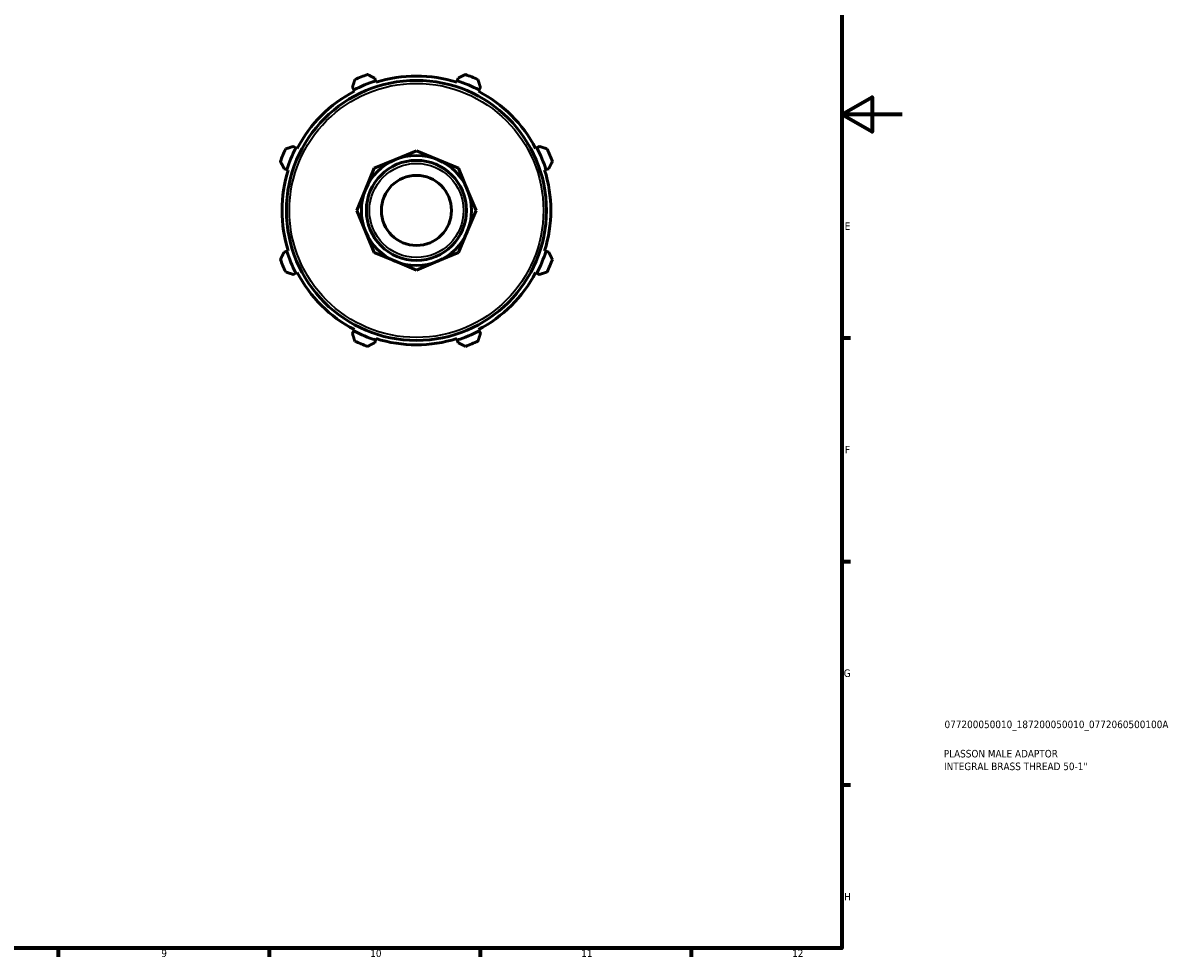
# Model space of a CAD drawing. Header units: millimetres. Extents: x 0 to 931, y 0 to 646.
# Tile 4 of 5: x 549 to 931, y 17 to 327. Entities that reach past the tile are written whole.
import ezdxf

# ---------------------------------------------------------------- set-up
doc = ezdxf.new("R2010")
doc.units = ezdxf.units.MM
for name, color, linetype, lineweight in [('Border (ISO)', 7, 'Continuous', 70), ('Title (ISO)', 7, 'Continuous', 50), ('Visible (ISO)', 7, 'Continuous', 50), ('Visible Narrow (ISO)', 7, 'Continuous', 35)]:
    doc.layers.add(name, color=color, linetype=linetype, lineweight=lineweight)
doc.styles.add('Note Text (ISO)', font='tahoma.ttf')

# ---------------------------------------------------------------- blocks, each defined once
blk = doc.blocks.new('Borders Default Border')
at = {"layer": 'Border (ISO)'}
for p, q in [((821, 222.75), (823.9, 222.75)), ((821, 148.5), (823.9, 148.5)), ((821, 74.25), (823.9, 74.25)), ((560.67, 20), (560.67, 17.1)), ((630.75, 20), (630.75, 17.1)), ((700.83, 20), (700.83, 17.1)), ((770.92, 20), (770.92, 17.1))]:
    blk.add_line(p, q, dxfattribs=at)
at = {"layer": 'Border (ISO)', "flags": 128}
for points in [[(20, 20), (20, 574), (821, 574), (821, 20), (20, 20)], [(841, 297), (821, 297), (831, 302.77), (831, 291.23), (821, 297)]]:
    blk.add_lwpolyline(points, dxfattribs=at)
at = {"layer": 'Border (ISO)', "color": 232, "true_color": 0xca0064, "char_height": 2.5, "attachment_point": 7, "style": 'Note Text (ISO)'}
for s, insert in [('E', (821.94, 258.63)), ('F', (822, 184.38)), ('G', (821.61, 110.08)), ('H', (821.74, 35.88)), ('9', (594.88, 17.05)), ('10', (664.29, 17.05)), ('11', (734.37, 17.1)), ('12', (804.46, 17.1))]:
    blk.add_mtext(s, dxfattribs=dict(at, insert=insert))
blk = doc.blocks.new('Title Blocks ISO')
at = {"layer": 'Title (ISO)', "color": 232, "true_color": 0xca0064, "style": 'Note Text (ISO)'}
for tag, p in [('PART_NUMBER_001', (34.08, 73.13)), ('DESCRIPTION_001', (33.84, 63.4)), ('DESCRIPTION_002', (33.93, 59.18))]:
    blk.add_attdef(tag, p, '', height=2.5, dxfattribs=at)

msp = doc.modelspace()

# ---------------------------------------------------------------- linework, layer by layer
at = {"layer": 'Visible (ISO)'}
for p, q in [((658.366, 305.98), (658.809, 305.128)), ((666.075, 308.138), (665.786, 309.054)), ((666.219, 307.68), (666.075, 308.138)), ((693.211, 308.138), (693.066, 307.68)), ((693.499, 309.054), (693.211, 308.138)), ((700.477, 305.128), (700.92, 305.98)), ((658.809, 305.128), (659.03, 304.703)), ((700.255, 304.703), (700.477, 305.128)), ((639.621, 285.941), (638.769, 286.384)), ((640.047, 285.719), (639.621, 285.941)), ((679.643, 284.9), (672.645, 282.001)), ((686.641, 282.001), (679.643, 284.9)), ((719.665, 285.941), (719.239, 285.719)), ((720.516, 286.384), (719.665, 285.941)), ((635.696, 278.963), (636.611, 278.674)), ((665.647, 279.103), (662.748, 272.105)), ((672.645, 282.001), (665.647, 279.103)), ((693.639, 279.103), (686.641, 282.001)), ((696.538, 272.105), (693.639, 279.103)), ((722.675, 278.674), (723.59, 278.963)), ((636.611, 278.674), (637.069, 278.53)), ((722.217, 278.53), (722.675, 278.674)), ((662.748, 272.105), (659.849, 265.107)), ((699.437, 265.107), (696.538, 272.105)), ((659.849, 265.107), (662.748, 258.108)), ((696.538, 258.108), (699.437, 265.107)), ((662.748, 258.108), (665.647, 251.11)), ((693.639, 251.11), (696.538, 258.108)), ((636.611, 251.539), (635.696, 251.25)), ((637.069, 251.683), (636.611, 251.539)), ((665.647, 251.11), (672.645, 248.212)), ((686.641, 248.212), (693.639, 251.11)), ((722.675, 251.539), (722.217, 251.683)), ((723.59, 251.25), (722.675, 251.539)), ((672.645, 248.212), (679.643, 245.313)), ((679.643, 245.313), (686.641, 248.212)), ((638.769, 243.829), (639.621, 244.272)), ((639.621, 244.272), (640.047, 244.494)), ((719.239, 244.494), (719.665, 244.272)), ((719.665, 244.272), (720.516, 243.829)), ((659.03, 225.51), (658.809, 225.085)), ((700.477, 225.085), (700.255, 225.51)), ((658.809, 225.085), (658.366, 224.233)), ((665.786, 221.159), (666.075, 222.075)), ((666.075, 222.075), (666.219, 222.533)), ((693.066, 222.533), (693.211, 222.075)), ((693.211, 222.075), (693.499, 221.159)), ((700.92, 224.233), (700.477, 225.085))]:
    msp.add_line(p, q, dxfattribs=at)
for radius in [43.2, 18.287, 16.625, 11.637]:
    msp.add_circle((679.643, 265.107), radius, dxfattribs=at)
for radius, start, end in [(48, 109.79198, 115.20802), (44.64, 72.5, 107.5), (48, 64.79198, 70.20802), (45.12, 107.5, 117.5), (45.12, 62.5, 72.5), (44.64, 117.5, 152.5), (44.64, 27.5, 62.5), (48, 154.79198, 160.20802), (45.12, 152.5, 162.5), (45.12, 17.5, 27.5), (48, 19.79198, 25.20802), (44.64, 162.5, 197.5), (44.64, 342.5, 17.5), (48, 199.79198, 205.20802), (45.12, 197.5, 207.5), (45.12, 332.5, 342.5), (48, 334.79198, 340.20802), (44.64, 207.5, 242.5), (44.64, 297.5, 332.5), (45.12, 242.5, 252.5), (48, 244.79198, 250.20802), (44.64, 252.5, 287.5), (45.12, 287.5, 297.5), (48, 289.79198, 295.20802)]:
    msp.add_arc((679.643, 265.107), radius, start, end, dxfattribs=at)
for points, weights in [([(665.786, 309.054), (664.613, 309.65), (663.39, 310.271)], [1.00477596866, 1.00907789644, 1.01257097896]), ([(695.896, 310.271), (694.673, 309.65), (693.499, 309.054)], [1.01257097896, 1.00907789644, 1.00477596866]), ([(659.199, 308.535), (658.774, 307.232), (658.366, 305.98)], [1.01257097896, 1.00907789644, 1.00477596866]), ([(700.92, 305.98), (700.512, 307.232), (700.086, 308.535)], [1.00477596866, 1.00907789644, 1.01257097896]), ([(638.769, 286.384), (637.518, 285.975), (636.214, 285.55)], [1.00477596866, 1.00907789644, 1.01257097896]), ([(723.072, 285.55), (721.768, 285.975), (720.516, 286.384)], [1.01257097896, 1.00907789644, 1.00477596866]), ([(634.478, 281.36), (635.099, 280.137), (635.696, 278.963)], [1.01257097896, 1.00907789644, 1.00477596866]), ([(723.59, 278.963), (724.186, 280.137), (724.807, 281.36)], [1.00477596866, 1.00907789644, 1.01257097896]), ([(635.696, 251.25), (635.099, 250.076), (634.478, 248.853)], [1.00477596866, 1.00907789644, 1.01257097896]), ([(724.807, 248.853), (724.186, 250.076), (723.59, 251.25)], [1.01257097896, 1.00907789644, 1.00477596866]), ([(636.214, 244.663), (637.518, 244.238), (638.769, 243.829)], [1.01257097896, 1.00907789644, 1.00477596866]), ([(720.516, 243.829), (721.768, 244.238), (723.072, 244.663)], [1.00477596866, 1.00907789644, 1.01257097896]), ([(658.366, 224.233), (658.774, 222.981), (659.199, 221.678)], [1.00477596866, 1.00907789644, 1.01257097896]), ([(700.086, 221.678), (700.512, 222.981), (700.92, 224.233)], [1.01257097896, 1.00907789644, 1.00477596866]), ([(663.39, 219.942), (664.613, 220.563), (665.786, 221.159)], [1.01257097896, 1.00907789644, 1.00477596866]), ([(693.499, 221.159), (694.673, 220.563), (695.896, 219.942)], [1.00477596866, 1.00907789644, 1.01257097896])]:
    msp.add_rational_spline(points, weights, degree=2, dxfattribs=at)
at = {"layer": 'Visible Narrow (ISO)'}
for radius in [42.2, 15.624]:
    msp.add_circle((679.643, 265.107), radius, dxfattribs=at)

# ---------------------------------------------------------------- block references
msp.add_blockref('Borders Default Border', (0, 0))
msp.add_blockref('Title Blocks ISO', (821, 20)).add_auto_attribs({'PART_NUMBER_001': '077200050010_187200050010_0772060500100A', 'DESCRIPTION_001': 'PLASSON MALE ADAPTOR', 'DESCRIPTION_002': 'INTEGRAL BRASS THREAD 50-1"'})

doc.saveas('drawing.dxf')
